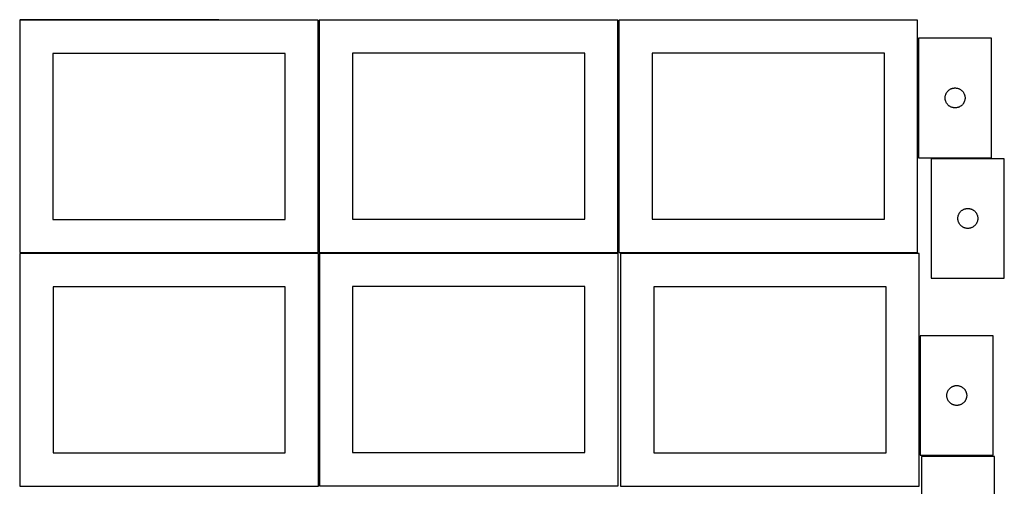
# Model space of a CAD drawing. Header units: millimetres. Extents: x 7 to 1493, y 7 to 2993.
# Tile 4 of 14: x 7 to 1490, y 1412 to 2115. Entities that reach past the tile are written whole.
import ezdxf

# ---------------------------------------------------------------- set-up
doc = ezdxf.new("R2010")
doc.units = ezdxf.units.MM
doc.layers.add('COMMON', color=5, linetype='CONTINUOUS', true_color=0x0000ff)
doc.layers.add('CUT', color=7, linetype='CONTINUOUS', true_color=0x000000)

msp = doc.modelspace()

# ---------------------------------------------------------------- linework, layer by layer
at = {"layer": 'COMMON'}
for p, q in [((306.658905, 2114.898696), (6.658905, 2114.898696)), ((457.351183, 1764.393001), (457.351183, 2114.148695)), ((908.851184, 1764.393001), (908.851184, 2114.320979)), ((1471.185647, 1906.37527), (1380.363544, 1906.37527)), ((457.566638, 1412.893), (457.566638, 1762.599135)), ((908.101183, 1763.643001), (458.316638, 1763.643001)), ((1362.965166, 1638.973903), (1362.965166, 1458.973903))]:
    msp.add_line(p, q, dxfattribs=at)
at = {"layer": 'CUT'}
for p, q in [((456.601182, 2114.148695), (6.601182, 2114.148695)), ((6.601182, 2114.148695), (6.601182, 1764.148695)), ((456.601182, 1764.148695), (456.601182, 2114.148695)), ((908.101183, 2114.393001), (458.101183, 2114.393001)), ((458.101183, 2114.393001), (458.101183, 1764.393001)), ((908.101183, 1764.393001), (908.101183, 2114.393001)), ((1359.601184, 2114.320979), (909.601184, 2114.320979)), ((909.601184, 2114.320979), (909.601184, 1764.320979)), ((1359.601184, 1764.320979), (1359.601184, 2114.320979)), ((1361.185647, 2087.12527), (1361.185647, 1907.12527)), ((1471.185647, 2087.12527), (1361.185647, 2087.12527)), ((1471.185647, 1907.12527), (1471.185647, 2087.12527)), ((406.601182, 2064.148695), (56.601182, 2064.148695)), ((56.601182, 2064.148695), (56.601182, 1814.148695)), ((406.601182, 1814.148695), (406.601182, 2064.148695)), ((858.101183, 2064.393001), (508.101183, 2064.393001)), ((508.101183, 2064.393001), (508.101183, 1814.393001)), ((858.101183, 1814.393001), (858.101183, 2064.393001)), ((1309.601184, 2064.320979), (959.601184, 2064.320979)), ((959.601184, 2064.320979), (959.601184, 1814.320979)), ((1309.601184, 1814.320979), (1309.601184, 2064.320979)), ((1402.290787, 2002.776189), (1402.600113, 2003.483986)), ((1402.600113, 2003.483986), (1402.945465, 2004.174921)), ((1402.945465, 2004.174921), (1403.325927, 2004.847162)), ((1403.325927, 2004.847162), (1403.740491, 2005.498926)), ((1403.740491, 2005.498926), (1404.188058, 2006.128484)), ((1404.188058, 2006.128484), (1404.66744, 2006.734168)), ((1404.66744, 2006.734168), (1405.177366, 2007.31437)), ((1405.177366, 2007.31437), (1405.716484, 2007.867553)), ((1405.716484, 2007.867553), (1406.283365, 2008.392249)), ((1406.283365, 2008.392249), (1406.876504, 2008.887067)), ((1406.876504, 2008.887067), (1407.49433, 2009.350695)), ((1407.49433, 2009.350695), (1408.135204, 2009.781904)), ((1408.135204, 2009.781904), (1408.797426, 2010.179549)), ((1408.797426, 2010.179549), (1409.47924, 2010.542576)), ((1409.47924, 2010.542576), (1410.178838, 2010.870024)), ((1410.178838, 2010.870024), (1410.894365, 2011.161023)), ((1410.894365, 2011.161023), (1411.623924, 2011.414801)), ((1411.623924, 2011.414801), (1412.36558, 2011.630686)), ((1412.36558, 2011.630686), (1413.117366, 2011.808106)), ((1413.117366, 2011.808106), (1413.877288, 2011.946589)), ((1413.877288, 2011.946589), (1414.643332, 2012.045768)), ((1414.643332, 2012.045768), (1415.413465, 2012.105382)), ((1415.413465, 2012.105382), (1416.185647, 2012.12527)), ((1416.185647, 2012.12527), (1416.957828, 2012.105382)), ((1416.957828, 2012.105382), (1417.727962, 2012.045768)), ((1417.727962, 2012.045768), (1418.494005, 2011.946589)), ((1418.494005, 2011.946589), (1419.253928, 2011.808106)), ((1419.253928, 2011.808106), (1420.005713, 2011.630686)), ((1420.005713, 2011.630686), (1420.747369, 2011.414801)), ((1420.747369, 2011.414801), (1421.476928, 2011.161023)), ((1421.476928, 2011.161023), (1422.192455, 2010.870024)), ((1422.192455, 2010.870024), (1422.892054, 2010.542576)), ((1422.892054, 2010.542576), (1423.573868, 2010.179549)), ((1423.573868, 2010.179549), (1424.23609, 2009.781904)), ((1424.23609, 2009.781904), (1424.876963, 2009.350695)), ((1424.876963, 2009.350695), (1425.494789, 2008.887067)), ((1425.494789, 2008.887067), (1426.087928, 2008.392249)), ((1426.087928, 2008.392249), (1426.654809, 2007.867553)), ((1426.654809, 2007.867553), (1427.193927, 2007.31437)), ((1427.193927, 2007.31437), (1427.703853, 2006.734168)), ((1427.703853, 2006.734168), (1428.183235, 2006.128484)), ((1428.183235, 2006.128484), (1428.630802, 2005.498926)), ((1428.630802, 2005.498926), (1429.045366, 2004.847162)), ((1429.045366, 2004.847162), (1429.425829, 2004.174921)), ((1429.425829, 2004.174921), (1429.771181, 2003.483986)), ((1429.771181, 2003.483986), (1430.080506, 2002.776189)), ((1401.19062, 1997.511489), (1401.230384, 1998.282902)), ((1401.19062, 1996.739052), (1401.19062, 1997.511489)), ((1401.230384, 1995.967638), (1401.19062, 1996.739052)), ((1401.230384, 1998.282902), (1401.309807, 1999.051246)), ((1401.309807, 1995.199295), (1401.230384, 1995.967638)), ((1401.309807, 1999.051246), (1401.428677, 1999.814482)), ((1401.428677, 1994.436059), (1401.309807, 1995.199295)), ((1401.428677, 1999.814482), (1401.586681, 2000.570586)), ((1401.586681, 1993.679954), (1401.428677, 1994.436059)), ((1401.586681, 2000.570586), (1401.783399, 2001.317555)), ((1401.783399, 1992.932986), (1401.586681, 1993.679954)), ((1401.783399, 2001.317555), (1402.018308, 2002.053406)), ((1402.018308, 1992.197135), (1401.783399, 1992.932986)), ((1402.018308, 2002.053406), (1402.290787, 2002.776189)), ((1402.290787, 1991.474352), (1402.018308, 1992.197135)), ((1402.600113, 1990.766554), (1402.290787, 1991.474352)), ((1402.945465, 1990.075619), (1402.600113, 1990.766554)), ((1403.325927, 1989.403378), (1402.945465, 1990.075619)), ((1403.740491, 1988.751614), (1403.325927, 1989.403378)), ((1404.188058, 1988.122056), (1403.740491, 1988.751614)), ((1428.630802, 1988.751614), (1428.183235, 1988.122056)), ((1429.045366, 1989.403378), (1428.630802, 1988.751614)), ((1429.425829, 1990.075619), (1429.045366, 1989.403378)), ((1429.771181, 1990.766554), (1429.425829, 1990.075619)), ((1430.080506, 1991.474352), (1429.771181, 1990.766554)), ((1430.080506, 2002.776189), (1430.352985, 2002.053406)), ((1430.352985, 1992.197135), (1430.080506, 1991.474352)), ((1430.352985, 2002.053406), (1430.587895, 2001.317555)), ((1430.587895, 1992.932986), (1430.352985, 1992.197135)), ((1430.587895, 2001.317555), (1430.784612, 2000.570586)), ((1430.784612, 1993.679954), (1430.587895, 1992.932986)), ((1430.784612, 2000.570586), (1430.942616, 1999.814482)), ((1430.942616, 1994.436059), (1430.784612, 1993.679954)), ((1430.942616, 1999.814482), (1431.061487, 1999.051246)), ((1431.061487, 1995.199295), (1430.942616, 1994.436059)), ((1431.061487, 1999.051246), (1431.14091, 1998.282902)), ((1431.14091, 1995.967638), (1431.061487, 1995.199295)), ((1431.14091, 1998.282902), (1431.180674, 1997.511489)), ((1431.180674, 1996.739052), (1431.14091, 1995.967638)), ((1431.180674, 1997.511489), (1431.180674, 1996.739052)), ((1404.66744, 1987.516373), (1404.188058, 1988.122056)), ((1405.177366, 1986.93617), (1404.66744, 1987.516373)), ((1405.716484, 1986.382987), (1405.177366, 1986.93617)), ((1406.283365, 1985.858291), (1405.716484, 1986.382987)), ((1406.876504, 1985.363473), (1406.283365, 1985.858291)), ((1407.49433, 1984.899845), (1406.876504, 1985.363473)), ((1408.135204, 1984.468637), (1407.49433, 1984.899845)), ((1408.797426, 1984.070992), (1408.135204, 1984.468637)), ((1409.47924, 1983.707964), (1408.797426, 1984.070992)), ((1410.178838, 1983.380517), (1409.47924, 1983.707964)), ((1410.894365, 1983.089518), (1410.178838, 1983.380517)), ((1411.623924, 1982.83574), (1410.894365, 1983.089518)), ((1412.36558, 1982.619854), (1411.623924, 1982.83574)), ((1413.117366, 1982.442435), (1412.36558, 1982.619854)), ((1413.877288, 1982.303952), (1413.117366, 1982.442435)), ((1414.643332, 1982.204772), (1413.877288, 1982.303952)), ((1415.413465, 1982.145159), (1414.643332, 1982.204772)), ((1416.185647, 1982.12527), (1415.413465, 1982.145159)), ((1416.957828, 1982.145159), (1416.185647, 1982.12527)), ((1417.727962, 1982.204772), (1416.957828, 1982.145159)), ((1418.494005, 1982.303952), (1417.727962, 1982.204772)), ((1419.253928, 1982.442435), (1418.494005, 1982.303952)), ((1420.005713, 1982.619854), (1419.253928, 1982.442435)), ((1420.747369, 1982.83574), (1420.005713, 1982.619854)), ((1421.476928, 1983.089518), (1420.747369, 1982.83574)), ((1422.192455, 1983.380517), (1421.476928, 1983.089518)), ((1422.892054, 1983.707964), (1422.192455, 1983.380517)), ((1423.573868, 1984.070992), (1422.892054, 1983.707964)), ((1424.23609, 1984.468637), (1423.573868, 1984.070992)), ((1424.876963, 1984.899845), (1424.23609, 1984.468637)), ((1425.494789, 1985.363473), (1424.876963, 1984.899845)), ((1426.087928, 1985.858291), (1425.494789, 1985.363473)), ((1426.654809, 1986.382987), (1426.087928, 1985.858291)), ((1427.193927, 1986.93617), (1426.654809, 1986.382987)), ((1427.703853, 1987.516373), (1427.193927, 1986.93617)), ((1428.183235, 1988.122056), (1427.703853, 1987.516373)), ((1361.185647, 1907.12527), (1471.185647, 1907.12527)), ((1380.363544, 1905.625269), (1380.363544, 1725.625269)), ((1490.363544, 1905.625269), (1380.363544, 1905.625269)), ((1490.363544, 1725.625269), (1490.363544, 1905.625269)), ((1423.365955, 1824.628483), (1423.845337, 1825.234167)), ((1423.845337, 1825.234167), (1424.355263, 1825.814369)), ((1424.355263, 1825.814369), (1424.894381, 1826.367552)), ((1424.894381, 1826.367552), (1425.461262, 1826.892248)), ((1425.461262, 1826.892248), (1426.054402, 1827.387066)), ((1426.054402, 1827.387066), (1426.672227, 1827.850694)), ((1426.672227, 1827.850694), (1427.313101, 1828.281903)), ((1427.313101, 1828.281903), (1427.975323, 1828.679548)), ((1427.975323, 1828.679548), (1428.657137, 1829.042575)), ((1428.657137, 1829.042575), (1429.356735, 1829.370023)), ((1429.356735, 1829.370023), (1430.072263, 1829.661022)), ((1430.072263, 1829.661022), (1430.801821, 1829.9148)), ((1430.801821, 1829.9148), (1431.543477, 1830.130685)), ((1431.543477, 1830.130685), (1432.295263, 1830.308105)), ((1432.295263, 1830.308105), (1433.055185, 1830.446588)), ((1433.055185, 1830.446588), (1433.821229, 1830.545767)), ((1433.821229, 1830.545767), (1434.591362, 1830.605381)), ((1434.591362, 1830.605381), (1435.363544, 1830.625269)), ((1435.363544, 1830.625269), (1436.135725, 1830.605381)), ((1436.135725, 1830.605381), (1436.905859, 1830.545767)), ((1436.905859, 1830.545767), (1437.671902, 1830.446588)), ((1437.671902, 1830.446588), (1438.431825, 1830.308105)), ((1438.431825, 1830.308105), (1439.183611, 1830.130685)), ((1439.183611, 1830.130685), (1439.925266, 1829.9148)), ((1439.925266, 1829.9148), (1440.654825, 1829.661022)), ((1440.654825, 1829.661022), (1441.370352, 1829.370023)), ((1441.370352, 1829.370023), (1442.069951, 1829.042575)), ((1442.069951, 1829.042575), (1442.751765, 1828.679548)), ((1442.751765, 1828.679548), (1443.413987, 1828.281903)), ((1443.413987, 1828.281903), (1444.05486, 1827.850694)), ((1444.05486, 1827.850694), (1444.672686, 1827.387066)), ((1444.672686, 1827.387066), (1445.265826, 1826.892248)), ((1445.265826, 1826.892248), (1445.832706, 1826.367552)), ((1445.832706, 1826.367552), (1446.371824, 1825.814369)), ((1446.371824, 1825.814369), (1446.881751, 1825.234167)), ((1446.881751, 1825.234167), (1447.361132, 1824.628483)), ((56.601182, 1814.148695), (406.601182, 1814.148695)), ((508.101183, 1814.393001), (858.101183, 1814.393001)), ((959.601184, 1814.320979), (1309.601184, 1814.320979)), ((1420.368517, 1816.011488), (1420.408281, 1816.782901)), ((1420.368517, 1815.239051), (1420.368517, 1816.011488)), ((1420.408281, 1814.467637), (1420.368517, 1815.239051)), ((1420.408281, 1816.782901), (1420.487704, 1817.551245)), ((1420.487704, 1813.699294), (1420.408281, 1814.467637)), ((1420.487704, 1817.551245), (1420.606575, 1818.314481)), ((1420.606575, 1812.936058), (1420.487704, 1813.699294)), ((1420.606575, 1818.314481), (1420.764578, 1819.070585)), ((1420.764578, 1812.179953), (1420.606575, 1812.936058)), ((1420.764578, 1819.070585), (1420.961296, 1819.817554)), ((1420.961296, 1811.432985), (1420.764578, 1812.179953)), ((1420.961296, 1819.817554), (1421.196205, 1820.553405)), ((1421.196205, 1810.697134), (1420.961296, 1811.432985)), ((1421.196205, 1820.553405), (1421.468684, 1821.276188)), ((1421.468684, 1809.974351), (1421.196205, 1810.697134)), ((1421.468684, 1821.276188), (1421.77801, 1821.983985)), ((1421.77801, 1821.983985), (1422.123362, 1822.67492)), ((1422.123362, 1822.67492), (1422.503824, 1823.347161)), ((1422.503824, 1823.347161), (1422.918389, 1823.998925)), ((1422.918389, 1823.998925), (1423.365955, 1824.628483)), ((1447.361132, 1824.628483), (1447.808699, 1823.998925)), ((1447.808699, 1823.998925), (1448.223263, 1823.347161)), ((1448.223263, 1823.347161), (1448.603726, 1822.67492)), ((1448.603726, 1822.67492), (1448.949078, 1821.983985)), ((1448.949078, 1821.983985), (1449.258403, 1821.276188)), ((1449.258403, 1821.276188), (1449.530882, 1820.553405)), ((1449.530882, 1810.697134), (1449.258403, 1809.974351)), ((1449.530882, 1820.553405), (1449.765792, 1819.817554)), ((1449.765792, 1811.432985), (1449.530882, 1810.697134)), ((1449.765792, 1819.817554), (1449.962509, 1819.070585)), ((1449.962509, 1812.179953), (1449.765792, 1811.432985)), ((1449.962509, 1819.070585), (1450.120513, 1818.314481)), ((1450.120513, 1812.936058), (1449.962509, 1812.179953)), ((1450.120513, 1818.314481), (1450.239384, 1817.551245)), ((1450.239384, 1813.699294), (1450.120513, 1812.936058)), ((1450.239384, 1817.551245), (1450.318807, 1816.782901)), ((1450.318807, 1814.467637), (1450.239384, 1813.699294)), ((1450.318807, 1816.782901), (1450.358571, 1816.011488)), ((1450.358571, 1815.239051), (1450.318807, 1814.467637)), ((1450.358571, 1816.011488), (1450.358571, 1815.239051)), ((1421.77801, 1809.266553), (1421.468684, 1809.974351)), ((1422.123362, 1808.575618), (1421.77801, 1809.266553)), ((1422.503824, 1807.903377), (1422.123362, 1808.575618)), ((1422.918389, 1807.251613), (1422.503824, 1807.903377)), ((1423.365955, 1806.622055), (1422.918389, 1807.251613)), ((1423.845337, 1806.016372), (1423.365955, 1806.622055)), ((1424.355263, 1805.436169), (1423.845337, 1806.016372)), ((1424.894381, 1804.882986), (1424.355263, 1805.436169)), ((1425.461262, 1804.35829), (1424.894381, 1804.882986)), ((1426.054402, 1803.863472), (1425.461262, 1804.35829)), ((1426.672227, 1803.399844), (1426.054402, 1803.863472)), ((1427.313101, 1802.968636), (1426.672227, 1803.399844)), ((1427.975323, 1802.570991), (1427.313101, 1802.968636)), ((1428.657137, 1802.207963), (1427.975323, 1802.570991)), ((1429.356735, 1801.880516), (1428.657137, 1802.207963)), ((1430.072263, 1801.589517), (1429.356735, 1801.880516)), ((1430.801821, 1801.335739), (1430.072263, 1801.589517)), ((1431.543477, 1801.119853), (1430.801821, 1801.335739)), ((1432.295263, 1800.942434), (1431.543477, 1801.119853)), ((1433.055185, 1800.803951), (1432.295263, 1800.942434)), ((1433.821229, 1800.704771), (1433.055185, 1800.803951)), ((1434.591362, 1800.645158), (1433.821229, 1800.704771)), ((1435.363544, 1800.625269), (1434.591362, 1800.645158)), ((1436.135725, 1800.645158), (1435.363544, 1800.625269)), ((1436.905859, 1800.704771), (1436.135725, 1800.645158)), ((1437.671902, 1800.803951), (1436.905859, 1800.704771)), ((1438.431825, 1800.942434), (1437.671902, 1800.803951)), ((1439.183611, 1801.119853), (1438.431825, 1800.942434)), ((1439.925266, 1801.335739), (1439.183611, 1801.119853)), ((1440.654825, 1801.589517), (1439.925266, 1801.335739)), ((1441.370352, 1801.880516), (1440.654825, 1801.589517)), ((1442.069951, 1802.207963), (1441.370352, 1801.880516)), ((1442.751765, 1802.570991), (1442.069951, 1802.207963)), ((1443.413987, 1802.968636), (1442.751765, 1802.570991)), ((1444.05486, 1803.399844), (1443.413987, 1802.968636)), ((1444.672686, 1803.863472), (1444.05486, 1803.399844)), ((1445.265826, 1804.35829), (1444.672686, 1803.863472)), ((1445.832706, 1804.882986), (1445.265826, 1804.35829)), ((1446.371824, 1805.436169), (1445.832706, 1804.882986)), ((1446.881751, 1806.016372), (1446.371824, 1805.436169)), ((1447.361132, 1806.622055), (1446.881751, 1806.016372)), ((1447.808699, 1807.251613), (1447.361132, 1806.622055)), ((1448.223263, 1807.903377), (1447.808699, 1807.251613)), ((1448.603726, 1808.575618), (1448.223263, 1807.903377)), ((1448.949078, 1809.266553), (1448.603726, 1808.575618)), ((1449.258403, 1809.974351), (1448.949078, 1809.266553)), ((6.601182, 1764.148695), (456.601182, 1764.148695)), ((456.816637, 1762.599135), (6.816637, 1762.599135)), ((6.816637, 1762.599135), (6.816637, 1412.599135)), ((456.816637, 1412.599135), (456.816637, 1762.599135)), ((458.101183, 1764.393001), (908.101183, 1764.393001)), ((908.316638, 1762.893), (458.316638, 1762.893)), ((458.316638, 1762.893), (458.316638, 1412.893)), ((908.316638, 1412.893), (908.316638, 1762.893)), ((909.601184, 1764.320979), (1359.601184, 1764.320979)), ((1362.215166, 1762.599135), (912.215166, 1762.599135)), ((912.215166, 1762.599135), (912.215166, 1412.599135)), ((1362.215166, 1412.599135), (1362.215166, 1762.599135)), ((1380.363544, 1725.625269), (1490.363544, 1725.625269)), ((406.816637, 1712.599135), (56.816637, 1712.599135)), ((56.816637, 1712.599135), (56.816637, 1462.599135)), ((406.816637, 1462.599135), (406.816637, 1712.599135)), ((858.316638, 1712.893), (508.316638, 1712.893)), ((508.316638, 1712.893), (508.316638, 1462.893)), ((858.316638, 1462.893), (858.316638, 1712.893)), ((1312.215166, 1712.599135), (962.215166, 1712.599135)), ((962.215166, 1712.599135), (962.215166, 1462.599135)), ((1312.215166, 1462.599135), (1312.215166, 1712.599135)), ((1363.715167, 1638.973903), (1363.715167, 1458.973903)), ((1473.715167, 1638.973903), (1363.715167, 1638.973903)), ((1473.715167, 1458.973903), (1473.715167, 1638.973903)), ((1406.270012, 1557.347559), (1406.717578, 1557.977117)), ((1406.717578, 1557.977117), (1407.19696, 1558.582801)), ((1407.19696, 1558.582801), (1407.706886, 1559.163003)), ((1407.706886, 1559.163003), (1408.246005, 1559.716186)), ((1408.246005, 1559.716186), (1408.812885, 1560.240882)), ((1408.812885, 1560.240882), (1409.406025, 1560.7357)), ((1409.406025, 1560.7357), (1410.02385, 1561.199328)), ((1410.02385, 1561.199328), (1410.664724, 1561.630536)), ((1410.664724, 1561.630536), (1411.326946, 1562.028182)), ((1411.326946, 1562.028182), (1412.00876, 1562.391209)), ((1412.00876, 1562.391209), (1412.708358, 1562.718657)), ((1412.708358, 1562.718657), (1413.423886, 1563.009655)), ((1413.423886, 1563.009655), (1414.153444, 1563.263434)), ((1414.153444, 1563.263434), (1414.8951, 1563.479319)), ((1414.8951, 1563.479319), (1415.646886, 1563.656738)), ((1415.646886, 1563.656738), (1416.406808, 1563.795222)), ((1416.406808, 1563.795222), (1417.172852, 1563.894401)), ((1417.172852, 1563.894401), (1417.942986, 1563.954014)), ((1417.942986, 1563.954014), (1418.715167, 1563.973903)), ((1418.715167, 1563.973903), (1419.487348, 1563.954014)), ((1419.487348, 1563.954014), (1420.257482, 1563.894401)), ((1420.257482, 1563.894401), (1421.023526, 1563.795222)), ((1421.023526, 1563.795222), (1421.783448, 1563.656738)), ((1421.783448, 1563.656738), (1422.535234, 1563.479319)), ((1422.535234, 1563.479319), (1423.276889, 1563.263434)), ((1423.276889, 1563.263434), (1424.006448, 1563.009655)), ((1424.006448, 1563.009655), (1424.721975, 1562.718657)), ((1424.721975, 1562.718657), (1425.421574, 1562.391209)), ((1425.421574, 1562.391209), (1426.103388, 1562.028182)), ((1426.103388, 1562.028182), (1426.76561, 1561.630536)), ((1426.76561, 1561.630536), (1427.406483, 1561.199328)), ((1427.406483, 1561.199328), (1428.024309, 1560.7357)), ((1428.024309, 1560.7357), (1428.617449, 1560.240882)), ((1428.617449, 1560.240882), (1429.184329, 1559.716186)), ((1429.184329, 1559.716186), (1429.723447, 1559.163003)), ((1429.723447, 1559.163003), (1430.233374, 1558.582801)), ((1430.233374, 1558.582801), (1430.712756, 1557.977117)), ((1430.712756, 1557.977117), (1431.160322, 1557.347559)), ((1403.72014, 1549.360122), (1403.759904, 1550.131535)), ((1403.72014, 1548.587684), (1403.72014, 1549.360122)), ((1403.759904, 1547.816271), (1403.72014, 1548.587684)), ((1403.759904, 1550.131535), (1403.839327, 1550.899878)), ((1403.839327, 1547.047928), (1403.759904, 1547.816271)), ((1403.839327, 1550.899878), (1403.958198, 1551.663114)), ((1403.958198, 1546.284692), (1403.839327, 1547.047928)), ((1403.958198, 1551.663114), (1404.116201, 1552.419219)), ((1404.116201, 1545.528587), (1403.958198, 1546.284692)), ((1404.116201, 1552.419219), (1404.312919, 1553.166188)), ((1404.312919, 1544.781619), (1404.116201, 1545.528587)), ((1404.312919, 1553.166188), (1404.547828, 1553.902039)), ((1404.547828, 1544.045767), (1404.312919, 1544.781619)), ((1404.547828, 1553.902039), (1404.820307, 1554.624821)), ((1404.820307, 1543.322985), (1404.547828, 1544.045767)), ((1404.820307, 1554.624821), (1405.129633, 1555.332619)), ((1405.129633, 1542.615187), (1404.820307, 1543.322985)), ((1405.129633, 1555.332619), (1405.474985, 1556.023554)), ((1405.474985, 1556.023554), (1405.855447, 1556.695795)), ((1405.855447, 1556.695795), (1406.270012, 1557.347559)), ((1431.160322, 1557.347559), (1431.574886, 1556.695795)), ((1431.574886, 1556.695795), (1431.955349, 1556.023554)), ((1431.955349, 1556.023554), (1432.300701, 1555.332619)), ((1432.300701, 1555.332619), (1432.610026, 1554.624821)), ((1432.610026, 1543.322985), (1432.300701, 1542.615187)), ((1432.610026, 1554.624821), (1432.882505, 1553.902039)), ((1432.882505, 1544.045767), (1432.610026, 1543.322985)), ((1432.882505, 1553.902039), (1433.117415, 1553.166188)), ((1433.117415, 1544.781619), (1432.882505, 1544.045767)), ((1433.117415, 1553.166188), (1433.314132, 1552.419219)), ((1433.314132, 1545.528587), (1433.117415, 1544.781619)), ((1433.314132, 1552.419219), (1433.472136, 1551.663114)), ((1433.472136, 1546.284692), (1433.314132, 1545.528587)), ((1433.472136, 1551.663114), (1433.591007, 1550.899878)), ((1433.591007, 1547.047928), (1433.472136, 1546.284692)), ((1433.591007, 1550.899878), (1433.67043, 1550.131535)), ((1433.67043, 1547.816271), (1433.591007, 1547.047928)), ((1433.67043, 1550.131535), (1433.710194, 1549.360122)), ((1433.710194, 1548.587684), (1433.67043, 1547.816271)), ((1433.710194, 1549.360122), (1433.710194, 1548.587684)), ((1405.474985, 1541.924252), (1405.129633, 1542.615187)), ((1405.855447, 1541.252011), (1405.474985, 1541.924252)), ((1406.270012, 1540.600247), (1405.855447, 1541.252011)), ((1406.717578, 1539.970689), (1406.270012, 1540.600247)), ((1407.19696, 1539.365005), (1406.717578, 1539.970689)), ((1407.706886, 1538.784803), (1407.19696, 1539.365005)), ((1408.246005, 1538.23162), (1407.706886, 1538.784803)), ((1408.812885, 1537.706924), (1408.246005, 1538.23162)), ((1409.406025, 1537.212106), (1408.812885, 1537.706924)), ((1410.02385, 1536.748478), (1409.406025, 1537.212106)), ((1410.664724, 1536.31727), (1410.02385, 1536.748478)), ((1411.326946, 1535.919624), (1410.664724, 1536.31727)), ((1412.00876, 1535.556597), (1411.326946, 1535.919624)), ((1412.708358, 1535.22915), (1412.00876, 1535.556597)), ((1413.423886, 1534.938151), (1412.708358, 1535.22915)), ((1414.153444, 1534.684372), (1413.423886, 1534.938151)), ((1414.8951, 1534.468487), (1414.153444, 1534.684372)), ((1415.646886, 1534.291068), (1414.8951, 1534.468487)), ((1416.406808, 1534.152585), (1415.646886, 1534.291068)), ((1417.172852, 1534.053405), (1416.406808, 1534.152585)), ((1417.942986, 1533.993792), (1417.172852, 1534.053405)), ((1418.715167, 1533.973903), (1417.942986, 1533.993792)), ((1419.487348, 1533.993792), (1418.715167, 1533.973903)), ((1420.257482, 1534.053405), (1419.487348, 1533.993792)), ((1421.023526, 1534.152585), (1420.257482, 1534.053405)), ((1421.783448, 1534.291068), (1421.023526, 1534.152585)), ((1422.535234, 1534.468487), (1421.783448, 1534.291068)), ((1423.276889, 1534.684372), (1422.535234, 1534.468487)), ((1424.006448, 1534.938151), (1423.276889, 1534.684372)), ((1424.721975, 1535.22915), (1424.006448, 1534.938151)), ((1425.421574, 1535.556597), (1424.721975, 1535.22915)), ((1426.103388, 1535.919624), (1425.421574, 1535.556597)), ((1426.76561, 1536.31727), (1426.103388, 1535.919624)), ((1427.406483, 1536.748478), (1426.76561, 1536.31727)), ((1428.024309, 1537.212106), (1427.406483, 1536.748478)), ((1428.617449, 1537.706924), (1428.024309, 1537.212106)), ((1429.184329, 1538.23162), (1428.617449, 1537.706924)), ((1429.723447, 1538.784803), (1429.184329, 1538.23162)), ((1430.233374, 1539.365005), (1429.723447, 1538.784803)), ((1430.712756, 1539.970689), (1430.233374, 1539.365005)), ((1431.160322, 1540.600247), (1430.712756, 1539.970689)), ((1431.574886, 1541.252011), (1431.160322, 1540.600247)), ((1431.955349, 1541.924252), (1431.574886, 1541.252011)), ((1432.300701, 1542.615187), (1431.955349, 1541.924252)), ((56.816637, 1462.599135), (406.816637, 1462.599135)), ((508.316638, 1462.893), (858.316638, 1462.893)), ((962.215166, 1462.599135), (1312.215166, 1462.599135)), ((1363.715167, 1458.973903), (1473.715167, 1458.973903)), ((1365.687823, 1457.311433), (1365.687823, 1277.311433)), ((1475.687823, 1457.311433), (1365.687823, 1457.311433)), ((1475.687823, 1277.311433), (1475.687823, 1457.311433)), ((6.816637, 1412.599135), (456.816637, 1412.599135)), ((458.316638, 1412.893), (908.316638, 1412.893)), ((912.215166, 1412.599135), (1362.215166, 1412.599135))]:
    msp.add_line(p, q, dxfattribs=at)

doc.saveas('drawing.dxf')
